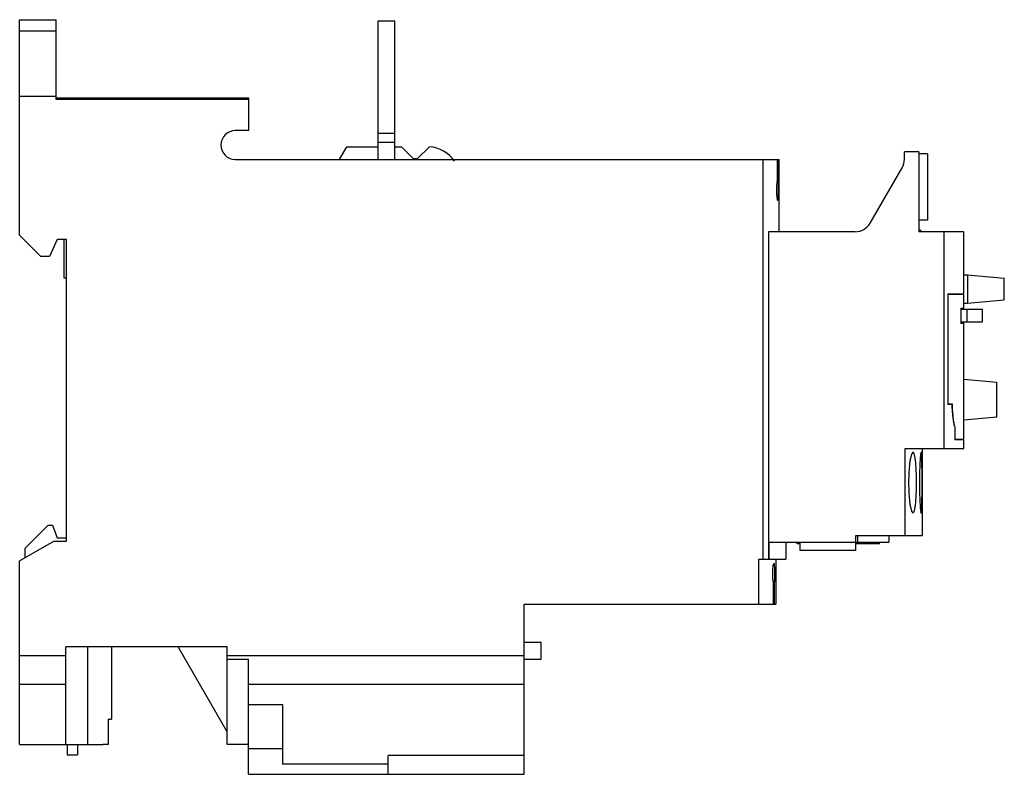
# Model space of a CAD drawing. Header units: millimetres. Extents: x 17 to 133, y 59 to 148.
import ezdxf

# ---------------------------------------------------------------- set-up
doc = ezdxf.new("R2010")
doc.units = ezdxf.units.MM
doc.header["$LTSCALE"] = 13.43301
doc.layers.add('00_COMPONENTS_1', color=7, linetype='CONTINUOUS')

msp = doc.modelspace()

# ---------------------------------------------------------------- linework, layer by layer
at = {"layer": '00_COMPONENTS_1', "color": 7, "linetype": 'Continuous'}
for p, q in [((16.98, 122.32), (16.98, 147.66)), ((16.98, 147.66), (21.28, 147.66)), ((21.28, 138.26), (21.28, 147.66)), ((59.1, 147.47), (59.1, 131.22)), ((61.1, 147.47), (59.1, 147.47)), ((61.1, 131.22), (61.1, 147.47)), ((21.28, 146.32), (16.98, 146.32)), ((16.98, 138.67), (21.28, 138.67)), ((21.28, 138.47), (43.94, 138.47)), ((43.94, 138.26), (21.28, 138.26)), ((43.94, 134.62), (43.94, 138.47)), ((43.94, 134.62), (42.34, 134.62)), ((61.1, 134.27), (59.1, 134.27)), ((59.1, 133.27), (61.1, 133.27)), ((54.58, 131.22), (55.45, 132.72)), ((55.45, 132.72), (59.1, 132.72)), ((61.1, 132.72), (61.86, 132.72)), ((61.86, 132.72), (63.26, 131.32)), ((63.76, 131.32), (65.16, 132.72)), ((122.71, 132.12), (121.01, 132.12)), ((121.01, 131.25), (121.01, 132.12)), ((122.71, 132.12), (122.71, 122.72)), ((42.34, 131.22), (106.3, 131.22)), ((63.26, 131.32), (63.76, 131.32)), ((104.41, 84.22), (104.41, 131.22)), ((106.05, 131.22), (106.05, 128.96)), ((106.17, 128.88), (106.17, 131.22)), ((106.3, 122.72), (106.3, 131.22)), ((123.71, 131.89), (122.71, 131.89)), ((123.71, 131.89), (123.71, 124.09)), ((116.97, 123.72), (120.75, 130.25)), ((106.03, 128.51), (106.18, 128.51)), ((106.05, 128.88), (106.17, 128.88)), ((123.71, 124.09), (122.71, 124.09)), ((122.92, 122.92), (122.71, 122.92)), ((122.92, 122.92), (122.92, 122.72)), ((19.48, 119.82), (16.98, 122.32)), ((21.38, 121.82), (20.48, 119.82)), ((22.48, 121.82), (21.38, 121.82)), ((22.18, 121.82), (22.18, 117.32)), ((22.48, 86.32), (22.48, 121.82)), ((115.24, 122.72), (105.04, 122.72)), ((105.04, 122.72), (105.04, 84.22)), ((128, 122.72), (122.71, 122.72)), ((125.68, 97.24), (125.68, 122.72)), ((128, 115.44), (128, 122.72)), ((20.48, 119.82), (19.48, 119.82)), ((22.18, 117.32), (22.48, 117.32)), ((128, 117.64), (128.45, 117.64)), ((128.45, 117.64), (132.76, 117.27)), ((128.49, 114.35), (128.49, 117.64)), ((132.76, 114.72), (132.76, 117.27)), ((126.12, 115.44), (128, 115.44)), ((126.12, 115.44), (126.12, 102.39)), ((128, 115.35), (126.12, 115.35)), ((126.14, 102.5), (126.14, 115.35)), ((127.98, 115.35), (127.98, 115.44)), ((128, 113.61), (128, 115.35)), ((128.45, 114.34), (132.76, 114.72)), ((127.65, 113.75), (127.91, 113.75)), ((127.65, 113.75), (127.65, 111.95)), ((127.65, 113.61), (130.2, 113.61)), ((127.91, 113.61), (127.91, 113.75)), ((128, 114.34), (128.45, 114.34)), ((128.4, 112.13), (128.4, 113.61)), ((130.2, 112.13), (130.2, 113.61)), ((127.65, 112.13), (130.2, 112.13)), ((127.91, 111.95), (127.65, 111.95)), ((127.91, 111.95), (127.91, 112.13)), ((128, 98.35), (128, 112.13)), ((128, 105.38), (131.88, 105.04)), ((131.88, 100.94), (131.88, 105.04)), ((126.12, 102.5), (126.63, 102.5)), ((126.61, 102.39), (126.12, 102.39)), ((128, 100.61), (131.88, 100.94)), ((126.98, 99.75), (126.95, 99.75)), ((126.96, 99.68), (126.96, 98.24)), ((126.98, 98.35), (126.98, 99.75)), ((126.96, 98.35), (128, 98.35)), ((128, 98.24), (126.96, 98.24)), ((127.98, 98.24), (127.98, 98.35)), ((128, 97.24), (128, 98.24)), ((121.1, 97.24), (128, 97.24)), ((121.1, 87.02), (121.1, 97.24)), ((123.1, 97.24), (123.1, 87.02)), ((17.58, 85.46), (20.34, 88.22)), ((20.34, 88.22), (20.84, 88.22)), ((20.84, 88.22), (21.38, 86.72)), ((115.3, 87.02), (123.1, 87.02)), ((115.3, 85.22), (115.3, 87.02)), ((115.5, 87.02), (115.5, 86.22)), ((119.2, 87.02), (119.2, 86.22)), ((16.98, 84.01), (20.98, 86.32)), ((20.98, 86.32), (22.48, 86.32)), ((21.38, 86.72), (22.48, 86.72)), ((105.04, 86.22), (119.2, 86.22)), ((105.09, 86.22), (105.09, 84.22)), ((107.08, 86.22), (107.08, 84.22)), ((108.4, 86.02), (108.4, 86.22)), ((108.7, 86.02), (108.4, 86.02)), ((108.7, 86.22), (108.7, 85.22)), ((118.1, 86.02), (115.3, 86.02)), ((118.1, 86.02), (118.1, 86.22)), ((17.58, 85.46), (17.58, 84.35)), ((115.3, 85.22), (108.7, 85.22)), ((16.98, 62.42), (16.98, 84.01)), ((103.89, 84.22), (107.08, 84.22)), ((103.89, 78.92), (103.89, 84.22)), ((105.68, 83.72), (105.68, 83.72)), ((105.88, 84.22), (105.88, 78.92)), ((105.75, 81.59), (105.61, 81.59)), ((105.61, 78.92), (105.61, 81.51)), ((105.61, 81.48), (105.74, 81.48)), ((105.74, 78.92), (105.74, 81.48)), ((76.3, 78.92), (105.88, 78.92)), ((76.3, 58.92), (76.3, 78.92)), ((76.3, 74.47), (78.3, 74.47)), ((78.3, 72.47), (78.3, 74.47)), ((22.4, 62.42), (22.4, 73.92)), ((41.4, 73.92), (22.4, 73.92)), ((24.98, 62.42), (24.98, 73.92)), ((27.78, 73.92), (27.78, 65.42)), ((41.4, 63.92), (35.63, 73.92)), ((41.4, 62.42), (41.4, 73.92)), ((16.98, 72.88), (22.4, 72.88)), ((41.4, 72.88), (76.3, 72.88)), ((43.9, 72.42), (41.4, 72.42)), ((43.9, 58.92), (43.9, 72.42)), ((76.3, 72.47), (78.3, 72.47)), ((22.4, 69.47), (16.98, 69.47)), ((76.3, 69.47), (43.9, 69.47)), ((43.9, 67.12), (47.9, 67.12)), ((47.9, 67.12), (47.9, 60.12)), ((27.37, 65.42), (27.37, 62.43)), ((27.37, 65.42), (27.78, 65.42)), ((16.98, 62.42), (26.76, 62.42)), ((22.58, 62.42), (22.58, 61.22)), ((23.78, 62.42), (23.78, 61.22)), ((43.9, 62.42), (41.4, 62.42)), ((47.9, 61.92), (43.9, 61.92)), ((22.58, 61.22), (23.78, 61.22)), ((76.3, 61.12), (60.3, 61.12)), ((60.3, 58.92), (60.3, 61.12)), ((60.3, 60.12), (47.9, 60.12)), ((43.9, 58.92), (76.3, 58.92))]:
    msp.add_line(p, q, dxfattribs=at)
for centre, radius, start, end in [((42.34, 132.92), 1.7, 89.9999, 269.9999), ((64.84, 128.73), 4, 34.8754, 85.3194), ((119.01, 131.25), 2, 329.9985, 360), ((116.43, 128.88), 10.26, 179.9828, 180.849), ((115.24, 124.72), 2, 270.0065, 329.9985), ((147.91, 103.12), 21.29, 181.6717, 181.9559), ((142.44, 102.76), 15.81, 185.0762, 185.2613)]:
    msp.add_arc(centre, radius, start, end, dxfattribs=at)
msp.add_ellipse((-83.72, 84.54), major_axis=(189.6, 0), ratio=0.419733, start_param=6.244674, end_param=6.246061, dxfattribs=at)
for points, knots in [([(106.03, 128.58), (106.02, 128.5), (106, 128.29), (105.97, 127.89), (105.97, 127.43), (105.99, 127.01), (106.02, 126.73), (106.05, 126.56), (106.07, 126.47), (106.09, 126.43), (106.1, 126.42), (106.11, 126.42)], [0, 0, 0, 0, 0.110135, 0.288544, 0.545797, 0.742515, 0.863339, 0.938583, 0.981506, 0.993169, 1, 1, 1, 1]), ([(106.05, 128.96), (106.05, 128.88), (106.04, 128.77), (106.04, 128.64), (106.03, 128.6), (106.03, 128.58)], [0, 0, 0, 0, 0.615775, 0.84863, 1, 1, 1, 1]), ([(106.11, 126.42), (106.11, 126.42), (106.13, 126.43), (106.14, 126.45), (106.15, 126.48), (106.16, 126.53), (106.17, 126.6), (106.18, 126.72), (106.2, 126.95), (106.21, 127.34), (106.21, 127.78), (106.2, 128.19), (106.19, 128.42), (106.18, 128.51)], [0, 0, 0, 0, 0.006542, 0.017466, 0.034274, 0.057737, 0.088659, 0.128124, 0.239794, 0.417832, 0.673208, 0.874433, 1, 1, 1, 1]), ([(106.18, 128.6), (106.18, 128.61), (106.17, 128.65), (106.17, 128.69), (106.17, 128.73)], [0, 0, 0, 0, 0.223596, 1, 1, 1, 1]), ([(106.18, 128.51), (106.18, 128.52), (106.18, 128.55), (106.18, 128.57), (106.18, 128.6)], [0, 0, 0, 0, 0.191174, 1, 1, 1, 1]), ([(126.61, 102.39), (126.62, 102.1), (126.65, 101.54), (126.73, 100.78), (126.81, 100.23), (126.9, 99.88), (126.94, 99.74), (126.96, 99.68)], [0, 0, 0, 0, 0.322023, 0.606652, 0.83686, 0.927447, 1, 1, 1, 1]), ([(126.69, 101.36), (126.68, 101.44), (126.66, 101.79), (126.64, 102.13), (126.63, 102.39)], [0, 0, 0, 0, 0.238401, 1, 1, 1, 1]), ([(126.98, 99.75), (126.96, 99.78), (126.93, 99.87), (126.89, 100.01), (126.85, 100.18), (126.8, 100.44), (126.75, 100.82), (126.71, 101.14), (126.7, 101.31)], [0, 0, 0, 0, 0.077789, 0.170391, 0.277299, 0.39788, 0.676951, 1, 1, 1, 1]), ([(122.02, 96.77), (121.99, 96.77), (121.93, 96.7), (121.88, 96.61), (121.83, 96.49), (121.79, 96.34), (121.75, 96.16), (121.7, 95.96), (121.65, 95.63), (121.59, 95.17), (121.52, 94.33), (121.51, 93.67), (121.51, 93.22)], [0, 0, 0, 0, 0.031649, 0.058075, 0.092395, 0.134719, 0.184993, 0.242866, 0.30777, 0.456251, 0.625406, 1, 1, 1, 1]), ([(122.44, 93.22), (122.44, 93.67), (122.43, 94.33), (122.38, 95.17), (122.34, 95.63), (122.3, 95.96), (122.27, 96.16), (122.24, 96.34), (122.2, 96.49), (122.16, 96.61), (122.12, 96.7), (122.06, 96.77), (122.02, 96.77)], [0, 0, 0, 0, 0.375909, 0.545615, 0.69443, 0.759369, 0.817167, 0.86724, 0.909238, 0.943133, 0.969078, 1, 1, 1, 1]), ([(122.99, 96.79), (122.98, 96.79), (122.98, 96.79), (122.96, 96.76), (122.95, 96.71), (122.93, 96.63), (122.92, 96.51), (122.9, 96.36), (122.88, 96.18), (122.87, 95.97), (122.84, 95.64), (122.82, 95.18), (122.8, 94.57), (122.78, 93.91), (122.78, 93.45), (122.78, 93.22)], [0, 0, 0, 0, 0.002482, 0.006766, 0.021962, 0.046208, 0.079361, 0.121238, 0.171622, 0.230028, 0.295789, 0.446678, 0.61881, 0.805784, 1, 1, 1, 1]), ([(123.09, 93.22), (123.09, 93.45), (123.09, 93.91), (123.09, 94.57), (123.08, 95.18), (123.07, 95.64), (123.06, 95.97), (123.06, 96.18), (123.05, 96.36), (123.04, 96.51), (123.03, 96.63), (123.02, 96.71), (123.01, 96.76), (123, 96.79), (122.99, 96.79), (122.99, 96.79)], [0, 0, 0, 0, 0.194465, 0.381677, 0.554024, 0.705061, 0.770851, 0.829244, 0.879566, 0.921332, 0.954332, 0.978394, 0.993388, 0.997575, 1, 1, 1, 1]), ([(121.51, 93.22), (121.51, 92.76), (121.52, 92.1), (121.59, 91.26), (121.65, 90.8), (121.7, 90.48), (121.75, 90.27), (121.79, 90.09), (121.83, 89.94), (121.88, 89.83), (121.93, 89.73), (121.99, 89.67), (122.02, 89.67)], [0, 0, 0, 0, 0.374567, 0.543741, 0.692305, 0.75715, 0.814961, 0.865263, 0.907703, 0.942106, 0.968481, 1, 1, 1, 1]), ([(122.02, 89.67), (122.06, 89.67), (122.12, 89.73), (122.16, 89.83), (122.2, 89.94), (122.24, 90.09), (122.27, 90.27), (122.3, 90.48), (122.34, 90.8), (122.38, 91.27), (122.43, 92.1), (122.44, 92.76), (122.44, 93.22)], [0, 0, 0, 0, 0.030776, 0.056666, 0.090646, 0.132764, 0.182862, 0.240585, 0.305459, 0.45437, 0.624102, 1, 1, 1, 1]), ([(122.78, 93.22), (122.78, 92.98), (122.78, 92.53), (122.8, 91.87), (122.82, 91.26), (122.84, 90.79), (122.87, 90.46), (122.88, 90.25), (122.9, 90.07), (122.92, 89.92), (122.93, 89.81), (122.95, 89.72), (122.96, 89.67), (122.98, 89.65), (122.98, 89.64), (122.99, 89.64)], [0, 0, 0, 0, 0.194256, 0.381187, 0.553349, 0.704344, 0.770049, 0.828389, 0.878799, 0.920804, 0.954054, 0.978246, 0.993298, 0.99753, 1, 1, 1, 1]), ([(122.99, 89.64), (122.99, 89.64), (123, 89.65), (123.01, 89.67), (123.02, 89.72), (123.03, 89.81), (123.04, 89.92), (123.05, 90.07), (123.06, 90.25), (123.06, 90.46), (123.07, 90.79), (123.08, 91.26), (123.09, 91.87), (123.09, 92.53), (123.09, 92.99), (123.09, 93.22)], [0, 0, 0, 0, 0.002412, 0.006543, 0.021381, 0.045386, 0.078486, 0.120382, 0.170728, 0.229044, 0.294771, 0.445922, 0.618305, 0.805485, 1, 1, 1, 1]), ([(105.61, 81.51), (105.6, 81.58), (105.57, 81.77), (105.54, 82.15), (105.53, 82.61), (105.55, 83.06), (105.58, 83.38), (105.61, 83.56), (105.64, 83.66), (105.66, 83.71), (105.68, 83.72), (105.68, 83.72)], [0, 0, 0, 0, 0.097875, 0.257365, 0.50865, 0.724479, 0.855153, 0.935017, 0.980271, 0.992692, 1, 1, 1, 1]), ([(105.77, 81.79), (105.78, 81.9), (105.79, 82.16), (105.79, 82.58), (105.78, 82.98), (105.77, 83.28), (105.75, 83.48), (105.73, 83.61), (105.72, 83.68), (105.7, 83.71), (105.69, 83.72), (105.68, 83.72)], [0, 0, 0, 0, 0.166535, 0.411735, 0.637091, 0.784422, 0.881977, 0.945135, 0.98246, 0.993165, 1, 1, 1, 1]), ([(105.75, 81.59), (105.76, 81.6), (105.76, 81.67), (105.77, 81.74), (105.77, 81.79)], [0, 0, 0, 0, 0.215306, 1, 1, 1, 1]), ([(27.37, 62.43), (27.33, 62.43), (27.12, 62.42), (26.92, 62.42), (26.76, 62.42)], [0, 0, 0, 0, 0.208569, 1, 1, 1, 1])]:
    msp.add_open_spline(points, degree=3, knots=knots, dxfattribs=at)

doc.saveas('drawing.dxf')
